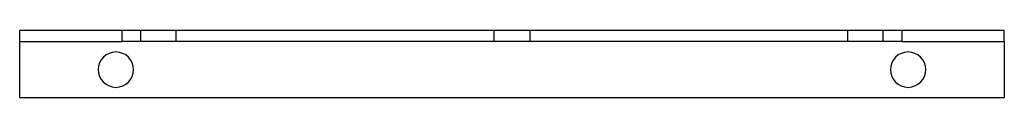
# Model space of a CAD drawing. Header units: millimetres. Extents: x -174 to 174, y -12 to 12.
import ezdxf

# ---------------------------------------------------------------- set-up
doc = ezdxf.new("R2010")
doc.units = ezdxf.units.MM
doc.layers.add('HIDDEN', color=7, linetype='Continuous')
doc.layers.add('THICK', color=7, linetype='Continuous')

msp = doc.modelspace()

# ---------------------------------------------------------------- linework, layer by layer
at = {"layer": 'HIDDEN'}
for p, q in [((-174, 12), (-174, 12)), ((-131.15, 8), (-131.15, 12)), ((-118.65, 8), (-118.65, 12)), ((-6.25, 8), (-6.25, 12)), ((6.25, 12), (6.25, 8)), ((118.65, 8), (118.65, 12)), ((131.15, 8), (131.15, 12)), ((174, 12), (174, 12)), ((-174, 8), (-174, 8)), ((174, 8), (174, 8)), ((-174, -12), (-174, -12)), ((174, -12), (174, -12))]:
    msp.add_line(p, q, dxfattribs=at)
at = {"layer": 'THICK'}
for p, q in [((-174, 8), (-174, 12)), ((-174, 12), (-137.75, 12)), ((-137.75, 8), (-137.75, 12)), ((-137.75, 12), (137.75, 12)), ((137.75, 12), (137.75, 8)), ((137.75, 12), (174, 12)), ((174, 8), (174, 12)), ((-174, -12), (-174, 8)), ((-174, 8), (-137.75, 8)), ((137.75, 8), (-137.75, 8)), ((137.75, 8), (174, 8)), ((174, 8), (174, -12)), ((174, -12), (-174, -12))]:
    msp.add_line(p, q, dxfattribs=at)
for centre, start, end in [((-140, -2), 0, 180), ((140, -2), 0, 180), ((-140, -2), 180, 0), ((140, -2), 180, 0)]:
    msp.add_arc(centre, 6.25, start, end, dxfattribs=at)

doc.saveas('drawing.dxf')
